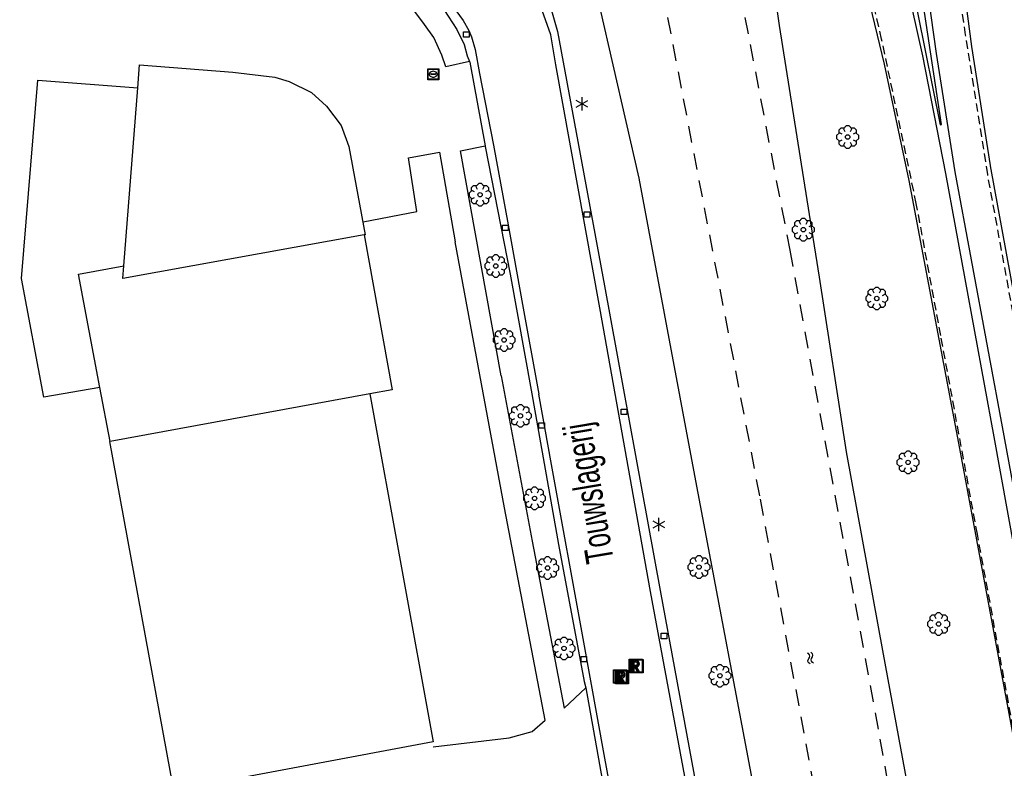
# Model space of a CAD drawing. Extents: x 99796 to 103543, y 406299 to 407646.
# Tile 67 of 85: x 102182 to 102271, y 406598 to 406666. Entities that reach past the tile are written whole.
import ezdxf
from ezdxf.enums import TextEntityAlignment as Align

# ---------------------------------------------------------------- set-up
doc = ezdxf.new("R2010")
doc.units = 0
doc.linetypes.add('Mi-knt-strp', pattern=[1.15, 0.75, -0.4])
doc.linetypes.add('Slootbodem', pattern=[2.5, 1.5, -1])
for name, color, linetype in [('1101', 252, 'CONTINUOUS'), ('1106', 252, 'CONTINUOUS'), ('1110', 252, 'CONTINUOUS'), ('1202', 252, 'CONTINUOUS'), ('1203', 252, 'CONTINUOUS'), ('1207', 252, 'Mi-knt-strp'), ('1404', 252, 'CONTINUOUS'), ('1406', 252, 'Slootbodem'), ('1701', 252, 'CONTINUOUS'), ('2701', 252, 'CONTINUOUS'), ('2901', 252, 'CONTINUOUS'), ('3202', 252, 'CONTINUOUS'), ('3602', 252, 'CONTINUOUS'), ('3605', 252, 'CONTINUOUS'), ('4501', 252, 'CONTINUOUS'), ('4601', 252, 'CONTINUOUS')]:
    doc.layers.add(name, color=color, linetype=linetype)

# ---------------------------------------------------------------- blocks, each defined once
blk = doc.blocks.new('LICHTMAST', base_point=(106423.199838, 404577.892233))
at = {"layer": '2701'}
for points in [[(106422.680222, 404577.592233, 0), (106423.719453, 404578.192234, 0)], [(106423.719453, 404577.592234, 0), (106422.680222, 404578.192233, 0)], [(106423.199838, 404577.292233, 0), (106423.199838, 404578.492233, 0)]]:
    blk.add_polyline3d(points, dxfattribs=at)
blk = doc.blocks.new('INSPECTIE-_OF_RIOOLPUT', base_point=(97500.879966, 403507.602474))
at = {"layer": '3602'}
blk.add_polyline3d([(97500.279966, 403508.202474, 0), (97501.479966, 403508.202474, 0), (97501.479966, 403507.002474, 0), (97500.279966, 403507.002474, 0)], close=True, dxfattribs=at)
for points in [[(97500.323942, 403507.078087, 0), (97500.323942, 403508.133012, 0)], [(97500.349861, 403508.158931, 0), (97501.405339, 403508.158931, 0)], [(97500.879966, 403508.082474, 0), (97500.519966, 403508.082474, 0), (97500.519966, 403507.122474, 0), (97500.639966, 403507.122474, 0)], [(97500.639966, 403507.122474, 0), (97500.519966, 403507.122474, 0), (97500.519966, 403508.082474, 0), (97500.879966, 403508.082474, 0)], [(97500.879966, 403507.962474, 0), (97500.639966, 403507.962474, 0), (97500.639966, 403507.662474, 0)], [(97500.879966, 403507.962474, 0), (97500.639966, 403507.962474, 0), (97500.639966, 403507.662474, 0)], [(97500.639966, 403507.662474, 0), (97500.879966, 403507.662474, 0)], [(97500.639966, 403507.662474, 0), (97500.879966, 403507.662474, 0)], [(97501.431259, 403508.133012, 0), (97501.431259, 403507.078087, 0)], [(97501.405339, 403507.052167, 0), (97500.349861, 403507.052167, 0)], [(97500.639966, 403507.122474, 0), (97500.639966, 403507.542474, 0), (97500.741756, 403507.542474, 0), (97500.981756, 403507.122474, 0), (97501.119966, 403507.122474, 0), (97500.879966, 403507.542474, 0)], [(97500.879966, 403507.542474, 0), (97501.119966, 403507.122474, 0), (97500.981756, 403507.122474, 0), (97500.741756, 403507.542474, 0), (97500.639966, 403507.542474, 0), (97500.639966, 403507.122474, 0)]]:
    blk.add_polyline3d(points, dxfattribs=at)
for centre, radius, start, end in [((97500.349861, 403508.133012), 0.02592, 90, 180), ((97500.879966, 403507.812474), 0.27, 270, 90), ((97500.879966, 403507.812474), 0.27, 270, 90), ((97500.879966, 403507.812474), 0.15, 270, 90), ((97500.879966, 403507.812474), 0.15, 270, 90), ((97501.405339, 403508.133012), 0.02592, 0, 90), ((97500.349861, 403507.078087), 0.02592, 180, 270), ((97501.405339, 403507.078087), 0.02592, 270, 0)]:
    blk.add_arc(centre, radius, start, end, dxfattribs=at)
blk = doc.blocks.new('STRAATKOLK', base_point=(97500.879966, 403507.602474))
at = {"layer": '3605'}
blk.add_polyline3d([(97500.629966, 403507.352474, 0), (97500.629966, 403507.852474, 0), (97501.129966, 403507.852474, 0), (97501.129966, 403507.352474, 0)], close=True, dxfattribs=at)
blk = doc.blocks.new('BOOM', base_point=(97503.821083, 403507.602474))
at = {"layer": '2901'}
for points in [[(97504.071083, 403508.102474, 0), (97504.196083, 403508.352474, 0), (97503.946083, 403508.602474, 0), (97503.696083, 403508.602474, 0), (97503.446083, 403508.352474, 0), (97503.571083, 403508.102474, 0)], [(97503.321083, 403507.852474, 0), (97503.071083, 403507.977474, 0), (97502.821083, 403507.727474, 0), (97502.821083, 403507.477474, 0), (97503.071083, 403507.227474, 0), (97503.321083, 403507.352474, 0)], [(97503.491578, 403508.39797, 0), (97503.202364, 403508.39797, 0), (97503.025588, 403508.221193, 0), (97503.025588, 403507.931979, 0)], [(97504.616578, 403507.931979, 0), (97504.616578, 403508.221193, 0), (97504.439801, 403508.39797, 0), (97504.150588, 403508.39797, 0)], [(97504.321083, 403507.352474, 0), (97504.571083, 403507.227474, 0), (97504.821083, 403507.477474, 0), (97504.821083, 403507.727474, 0), (97504.571083, 403507.977474, 0), (97504.321083, 403507.852474, 0)], [(97503.025588, 403507.27297, 0), (97503.025588, 403506.983756, 0), (97503.202364, 403506.806979, 0), (97503.491578, 403506.806979, 0)], [(97503.571083, 403507.102474, 0), (97503.446083, 403506.852474, 0), (97503.696083, 403506.602474, 0), (97503.946083, 403506.602474, 0), (97504.196083, 403506.852474, 0), (97504.071083, 403507.102474, 0)], [(97504.150588, 403506.806979, 0), (97504.439801, 403506.806979, 0), (97504.616578, 403506.983756, 0), (97504.616578, 403507.27297, 0)]]:
    blk.add_polyline3d(points, dxfattribs=at)
blk.add_circle((97503.821083, 403507.602474), 0.2, dxfattribs=at)
blk.add_circle((97503.821083, 403507.602474), 0.2, dxfattribs=at)
blk = doc.blocks.new('IMG-BRANDKRAAN-_OF_PUT', base_point=(97500.879966, 403507.602474))
at = {"layer": '3202'}
blk.add_polyline3d([(97500.379966, 403508.102474, 0), (97501.379966, 403508.102474, 0), (97501.379966, 403507.102474, 0), (97500.379966, 403507.102474, 0)], close=True, dxfattribs=at)
for points in [[(97500.416612, 403507.165485, 0), (97500.416612, 403508.044589, 0)], [(97500.438212, 403508.066188, 0), (97501.317777, 403508.066188, 0)], [(97500.686014, 403507.647112, 0), (97501.064867, 403507.647112, 0)], [(97501.339377, 403508.044589, 0), (97501.339377, 403507.165485, 0)], [(97501.317777, 403507.143885, 0), (97500.438212, 403507.143885, 0)], [(97501.064867, 403507.570218, 0), (97500.686014, 403507.570218, 0)]]:
    blk.add_polyline3d(points, dxfattribs=at)
for centre, radius, start, end in [((97500.438212, 403508.044589), 0.0216, 90, 180), ((97500.729891, 403507.603433), 0.220693, 151.888112, 235.200633), ((97500.861966, 403507.458026), 0.411039, 88.615315, 142.645462), ((97500.692137, 403507.608665), 0.038931, 99.048842, 260.951158), ((97500.888723, 403507.458258), 0.411032, 38.321444, 92.345755), ((97501.05858, 403507.608665), 0.038957, 279.287799, 80.712201), ((97501.018321, 403507.605867), 0.220693, 305.766514, 29.079035), ((97501.317777, 403508.044589), 0.0216, 0, 90), ((97500.438212, 403507.165485), 0.0216, 180, 270), ((97500.874768, 403507.858815), 0.513782, 238.188568, 271.964555), ((97500.867946, 403507.861437), 0.51668, 272.710601, 302.730871), ((97501.317777, 403507.165485), 0.0216, 270, 0)]:
    blk.add_arc(centre, radius, start, end, dxfattribs=at)
blk = doc.blocks.new('WATERSYMBOOL', base_point=(97503.821083, 403517.176353))
at = {"layer": '4601'}
for points in [[(97503.321083, 403517.326353, 0), (97503.383583, 403517.388853, 0), (97503.508583, 403517.451353, 0), (97503.633583, 403517.451353, 0), (97503.758583, 403517.388853, 0), (97503.821083, 403517.326353, 0), (97503.883583, 403517.263853, 0), (97504.008583, 403517.201353, 0), (97504.133583, 403517.201353, 0), (97504.258583, 403517.263853, 0), (97504.321083, 403517.326353, 0)], [(97503.321083, 403517.026353, 0), (97503.383583, 403517.088853, 0), (97503.508583, 403517.151353, 0), (97503.633583, 403517.151353, 0), (97503.758583, 403517.088853, 0), (97503.821083, 403517.026353, 0), (97503.883583, 403516.963853, 0), (97504.008583, 403516.901353, 0), (97504.133583, 403516.901353, 0), (97504.258583, 403516.963853, 0), (97504.321083, 403517.026353, 0)]]:
    blk.add_polyline3d(points, dxfattribs=at)

msp = doc.modelspace()

# ---------------------------------------------------------------- linework, layer by layer
at = {"layer": '1101'}
for points in [[(102280.662443, 406595.390167, 0.492716), (102278.878, 406605.136, 0.492), (102274.44, 406629.149, 0.495), (102270.1, 406652.831, 0.508), (102270.095784, 406652.858022, 0.508025), (102268.418, 406663.612, 0.518), (102266.199, 406680.556, 0.643), (102266.025, 406682.186, 0.657)], [(102255.993, 406680.258, 0.674), (102256.407, 406678.997, 0.67), (102260.5, 406662.015, 0.517), (102262.734, 406651.492, 0.516), (102262.735277, 406651.485256, 0.516006), (102267.224, 406627.772, 0.536), (102271.611, 406604.132, 0.525), (102273.46109, 406594.069911, 0.527516)]]:
    msp.add_polyline3d(points, dxfattribs=at)
at = {"layer": '1106'}
for points in [[(102230.409815, 406664.669849, 0.102), (102229.314952, 406667.682864, 0.096), (102227.755918, 406670.489125, 0.096), (102225.854903, 406672.792844, 0.072), (102222.77297, 406676.068865, 0.078), (102219.458952, 406679.182835, 0.078), (102217.165, 406680.854, 0.096)], [(102181.688606, 406680.507921, 0.28849), (102191.480904, 406679.726727, 0.04297), (102197.870522, 406679.240577, 0.07273), (102200.613081, 406679.014452, 0.14713), (102202.385946, 406678.797267, 0.14713), (102204.092502, 406678.587906, 0.08017), (102205.727532, 406678.267904, 0.10993), (102207.075714, 406677.95945, 0.08017), (102208.655238, 406677.504592, 0.12481), (102210.061535, 406676.927172, 0.162011), (102211.429834, 406676.223092, 0.14713), (102212.86407, 406675.390117, 0.14713), (102214.195489, 406674.475186, 0.19921), (102215.719133, 406673.327424, 0.14713), (102217.071413, 406672.15284, 0.19921), (102218.200549, 406671.03637, 0.16945), (102219.406425, 406669.788025, 0.19921), (102220.399588, 406668.675654, 0.13969), (102221.159919, 406667.73092, 0.11737), (102221.839785, 406666.862927, 0.162011), (102222.47681, 406665.96327, 0.16945), (102222.990527, 406665.042751, 0.14713), (102223.25465, 406664.469056, 0.14713), (102223.562359, 406663.343646, 0.18433)], [(102261.550881, 406494.557314, 0.060346), (102260.214508, 406501.876239, 0.109018), (102257.345585, 406517.708376, 0.106522), (102255.221139, 406529.053543, 0.079066), (102250.474974, 406554.764099, 0.081), (102244.121864, 406588.882916, 0.078), (102239.401176, 406614.363901, 0.075), (102234.826892, 406639.98682, 0.087), (102230.862066, 406661.958955, 0.096), (102230.409815, 406664.669849, 0.102)], [(102223.562359, 406663.343646, 0.18433), (102223.975121, 406661.166213, 0.21409), (102225.214898, 406654.684953, 0.18433), (102226.545944, 406647.497006, 0.08761), (102227.8416, 406640.292667, 0.15457), (102229.333206, 406632.196121, 0.162011)], [(102255.841698, 406486.958, 0.12025), (102253.143752, 406500.894948, 0.094666), (102250.897939, 406513.693413, 0.090922), (102248.195972, 406528.860898, 0.09529), (102245.806001, 406541.682452, 0.133978), (102243.286063, 406555.524612, 0.084682), (102239.351328, 406577.106294, 0.14209), (102237.312351, 406588.195077, 0.14521), (102235.275268, 406599.288669, 0.161434), (102233.324156, 406610.094619, 0.10777), (102230.476433, 406625.82681, 0.112138), (102229.333206, 406632.196121, 0.162011)]]:
    msp.add_polyline3d(points, dxfattribs=at)
at = {"layer": '1110'}
for points in [[(102217.206, 406681.556, 0.087), (102219.713017, 406679.801978, 0.093), (102224.498152, 406675.524972, 0.093), (102228.196993, 406671.22189, 0.096), (102229.995936, 406668.563895, 0.093), (102231.01592, 406664.970107, 0.09)], [(102223.069503, 406662.237979, 0.15413), (102220.910325, 406661.775671, 0.07273), (102220.563128, 406662.815027, 0.176891), (102219.850107, 406664.404236, 0.19177), (102218.999624, 406665.597446, 0.21409), (102218.020245, 406666.875593, 0.28849), (102216.8058, 406668.14927, 0.33313), (102215.620785, 406669.354774, 0.31081), (102213.961541, 406670.78156, 0.37033), (102212.770566, 406671.744548, 0.362891), (102211.31584, 406672.770865, 0.37033), (102209.943815, 406673.610546, 0.42985), (102208.379939, 406674.330272, 0.32569), (102206.785142, 406674.872302, 0.34057), (102205.201893, 406675.249673, 0.34057), (102203.722208, 406675.544344, 0.31825), (102202.163919, 406675.801761, 0.362891), (102199.503317, 406676.079668, 0.34057), (102196.174025, 406676.297598, 0.35545), (102185.454502, 406677.192785, 0.377771), (102185.514852, 406679.579578, 0.183957)], [(102185.514852, 406679.579578, 0.183957), (102195.095181, 406678.853519, 0.00825), (102200.882792, 406678.393073, 0.11241), (102202.565505, 406678.231023, 0.14713), (102204.573437, 406677.906178, 0.13845), (102206.289678, 406677.587666, 0.19053), (102207.72317, 406677.190177, 0.13845), (102209.74861, 406676.446609, 0.13845), (102211.754679, 406675.487719, 0.17317), (102213.341653, 406674.438678, 0.15581), (102214.842572, 406673.312522, 0.10373), (102216.463073, 406671.863012, 0.13845), (102217.782944, 406670.509242, 0.01693), (102219.229474, 406669.029184, 0.03429), (102220.423802, 406667.450406, 0.12109), (102221.145018, 406666.331328, 0.07769), (102221.917271, 406665.141843, 0.08637), (102222.586333, 406663.78919, 0.181851), (102222.853436, 406662.75356, 0.20789), (102223.069503, 406662.237979, 0.15413)], [(102231.01592, 406664.970107, 0.09), (102235.241889, 406641.966067, 0.132), (102240.28109, 406614.451073, 0.132), (102244.890019, 406589.404084, 0.126), (102251.212807, 406554.624649, 0.035386), (102253.705505, 406540.933322, 0.116506), (102256.444629, 406526.055086, 0.09841), (102258.503559, 406514.813069, 0.041626), (102261.080171, 406500.692955, 0.049114), (102263.457086, 406487.392382, 0.081562)], [(102223.069503, 406662.237979, 0.15413), (102223.097443, 406662.170924, 0.14713), (102224.469467, 406654.639877, 0.14713)], [(102213.46496, 406647.74809, -0.06863), (102218.309327, 406648.683511, 0.34801), (102217.556819, 406653.540917, 0.44473), (102220.345571, 406654.058732, 0.30337), (102221.764162, 406645.950265, 0.362891)], [(102225.914507, 406633.835621, 0.362891), (102222.244351, 406654.178314, 0.20665), (102224.469467, 406654.639877, 0.14713)], [(102224.469467, 406654.639877, 0.14713), (102224.481761, 406654.572822, 0.14713), (102226.735934, 406643.041559, 0.15581), (102228.679418, 406632.224433, 0.05165), (102231.081495, 406618.587777, 0.158314), (102233.423386, 406606.222824, 0.187642), (102233.570413, 406605.653375, 0.178906)], [(102219.777361, 406600.31007, 0.34944), (102226.632896, 406601.129572, 0.362544), (102228.718957, 406601.698414, 0.37128), (102229.88363, 406602.714359, 0.352716), (102226.215384, 406621.913057, 0.361452), (102221.764162, 406645.950265, 0.362891)], [(102225.914507, 406633.835621, 0.362891), (102228.730111, 406618.897471, 0.281736), (102231.598648, 406603.799596, 0.23478), (102233.570413, 406605.653375, 0.178906)], [(102233.570413, 406605.653375, 0.178906), (102235.497007, 406594.849289, 0.174538)]]:
    msp.add_polyline3d(points, dxfattribs=at)
at = {"layer": '1202'}
for points in [[(102262.563, 406681.705, 0.692), (102262.777, 406680.171, 0.694), (102265.189, 406662.96, 0.603), (102266.893, 406652.267, 0.617), (102271.32, 406628.426, 0.602), (102275.682, 406604.686, 0.607), (102277.493731, 406594.809233, 0.609136), (102279.580335, 406583.433984, 0.611596), (102280.771, 406576.943, 0.613), (102285.834, 406549.427, 0.602), (102290.683, 406523.088, 0.594), (102295.573935, 406496.45727, 0.608155)], [(102259.745, 406681.137, 0.726), (102260.162, 406679.748, 0.692), (102263.951, 406662.771, 0.581), (102266.036, 406652.117, 0.62), (102270.397, 406628.328, 0.612), (102274.721, 406604.527, 0.609), (102276.550164, 406594.636245, 0.609714), (102278.624604, 406583.419216, 0.610523), (102279.848, 406576.804, 0.611), (102284.85, 406549.413, 0.616), (102289.727, 406522.97, 0.584), (102294.618429, 406496.282093, 0.596283)]]:
    msp.add_polyline3d(points, dxfattribs=at)
at = {"layer": '1203'}
msp.add_polyline3d([(102262.205, 406681.11, 0.686), (102261.863, 406680.766, 0.691), (102261.551, 406680.591, 0.696), (102261.340439, 406680.524443, 0.695395), (102261.203, 406680.481, 0.695), (102260.89, 406680.438, 0.697), (102260.608, 406680.513, 0.694), (102260.289, 406680.665, 0.685), (102261.741, 406674.722, 0.619), (102263.544, 406666.532, 0.574), (102265.561, 406656.526, 0.583), (102265.693, 406656.542, 0.585), (102264.135, 406666.692, 0.575), (102262.917, 406675.176, 0.614)], close=True, dxfattribs=at)
at = {"layer": '1207'}
for points in [[(102298.313342, 406496.959498, 0.507471), (102295.202, 406514.112, 0.502), (102291.158, 406536.093, 0.495), (102287.159, 406558.023, 0.499), (102283.116, 406579.967, 0.49), (102282.466646, 406583.478585, 0.491492), (102280.277049, 406595.319511, 0.496523), (102279.634, 406598.797, 0.498), (102275.613, 406620.658, 0.499), (102272.144, 406639.514, 0.47), (102269.848, 406652.044, 0.502), (102267.855, 406664.646, 0.515), (102266.029, 406677.194, 0.582), (102264.41, 406689.823, 0.782)], [(102291.674885, 406495.74244, 0.487389), (102288.464, 406513.132, 0.5), (102284.702, 406533.743, 0.51), (102280.356, 406557.358, 0.507), (102276.584, 406578.073, 0.525), (102275.602094, 406583.37251, 0.520621), (102273.614832, 406594.098097, 0.511759), (102272.772, 406598.647, 0.508), (102268.923, 406619.531, 0.511), (102265.611, 406637.502, 0.506), (102263.406, 406649.415, 0.511), (102260.273, 406664.27, 0.511), (102257.508, 406675.974, 0.605), (102254.272, 406688.116, 0.772)]]:
    msp.add_polyline3d(points, dxfattribs=at)
at = {"layer": '1404'}
for points in [[(102248.010694, 406683.558933, 0.417318), (102248.629093, 406680.81712, 0.474019), (102249.318644, 406677.320562, 0.355844), (102249.602138, 406675.357707, 0.320653), (102249.657645, 406674.974747, 0.313789), (102251.025944, 406665.509529, 0.144094), (102253.526813, 406649.735932, 0.062327)], [(102255.599111, 406555.433906, -0.077), (102249.250098, 406593.937017, -0.188), (102243.484839, 406624.364071, -0.146), (102239.249181, 406647.023622, -0.121133), (102238.374858, 406651.700996, -0.116), (102234.860047, 406667.080112, -0.014)], [(102253.526813, 406649.735932, 0.062327), (102254.634261, 406642.750986, 0.026119), (102257.067248, 406626.972519, -0.079756), (102260.422989, 406608.706675, -0.088831), (102265.105154, 406583.210306, -0.067408), (102267.996132, 406567.467712, -0.054181)]]:
    msp.add_polyline3d(points, dxfattribs=at)
at = {"layer": '1406'}
for points in [[(102244.758197, 406685.430436, -1.3483), (102246.043218, 406678.773776, -1.4284), (102246.514356, 406673.593913, -1.6305), (102251.977258, 406645.191504, -1.4258), (102260.124515, 406601.024817, -1.5374), (102264.300906, 406577.141962, -1.5108), (102270.048795, 406545.601635, -1.3572), (102275.710694, 406515.638045, -1.4206), (102280.329557, 406489.494394, -1.4849), (102285.569241, 406461.98075, -1.4173), (102290.686923, 406433.088012, -1.3597), (102295.521191, 406406.598888, -1.4611), (102299.684616, 406385.006144, -1.4343), (102303.964402, 406360.966859, -1.3787), (102305.163973, 406329.151126, -1.5391)], [(102301.569914, 406330.406817, -0.7701), (102297.607159, 406360.559181, -1.4467), (102291.800893, 406390.693546, -1.2943), (102285.351963, 406425.271174, -1.2908), (102278.570909, 406462.356216, -1.2543), (102270.178667, 406508.166339, -1.2767), (102263.833251, 406545.042687, -1.2872), (102249.269838, 406623.011594, -1.2462), (102239.781187, 406672.481325, -1.3075), (102233.315235, 406682.169396, -1.2854)]]:
    msp.add_polyline3d(points, dxfattribs=at)
at = {"layer": '1701'}
for points in [[(102193.109601, 406659.860127, 5.814), (102193.273886, 406661.935858, 7.953), (102201.690062, 406661.270149, 7.956), (102205.480173, 406660.833172, 7.938), (102206.781044, 406660.449095, 7.929), (102208.788975, 406659.44811, 7.929), (102210.142001, 406658.216901, 7.932), (102211.467087, 406656.448133, 7.932), (102212.164834, 406654.575057, 7.935), (102213.643029, 406646.595858, 7.941), (102213.550269, 406646.579094, 7.940784)], [(102189.676746, 406632.797383, 5.788133), (102184.637918, 406631.92492, 5.802), (102182.594969, 406642.632894, 5.805), (102184.08285, 406660.554148, 5.814), (102193.109601, 406659.860127, 5.814)], [(102191.835924, 406643.797047, 7.750173), (102193.109601, 406659.860127, 5.814)], [(102213.550269, 406646.579094, 7.940784), (102191.74391, 406642.636992, 7.89)], [(102213.550269, 406646.579094, 7.940784), (102216.077133, 406632.580943, 6.842468), (102214.070692, 406632.21214, 6.513536)], [(102189.676746, 406632.797383, 5.788133), (102187.74183, 406643.037833, 6.848468), (102191.835924, 406643.797047, 7.750173)], [(102191.74391, 406642.636992, 7.89), (102191.835924, 406643.797047, 7.750173)], [(102214.070692, 406632.21214, 6.513536), (102190.602108, 406627.898999, 6.845468), (102189.676746, 406632.797383, 5.788133)], [(102214.070692, 406632.21214, 6.513536), (102219.78715, 406600.775905, 6.468), (102196.358054, 406596.371122, 6.387), (102190.581992, 406627.895273, 6.402378)]]:
    msp.add_polyline3d(points, dxfattribs=at)

# ---------------------------------------------------------------- block references
at = {"layer": '2701'}
for p in [(102233.221664, 406658.43036, 0.084), (102240.163743, 406620.421596, 0.084)]:
    msp.add_blockref('LICHTMAST', p, dxfattribs=at)
at = {"layer": '2901'}
for p in [(102257.207035, 406655.424267, 0.497016), (102224.015943, 406650.20897, 0.25298), (102253.2, 406647.047, -0.454), (102225.432096, 406643.765441, 0.2457), (102259.833592, 406640.833588, 0.522652), (102226.182975, 406637.079882, 0.244244), (102227.654458, 406630.22759, 0.248612), (102262.659101, 406626.022588, 0.527956), (102228.935068, 406622.769567, 0.248612), (102243.779137, 406616.564058, 0.072), (102230.113102, 406616.477274, 0.23842), (102265.41777, 406611.418174, 0.532376), (102231.596178, 406609.211146, 0.218036), (102245.673075, 406606.74084, 0.045)]:
    msp.add_blockref('BOOM', p, dxfattribs=at)
at = {"layer": '3202'}
msp.add_blockref('IMG-BRANDKRAAN-_OF_PUT', (102219.785, 406661.094, 0.267), dxfattribs=at)
at = {"layer": '3602'}
for p in [(102238.086, 406607.628, 0.142), (102238.139048, 406607.61293, 0.114), (102236.656, 406606.684, 0.133), (102236.828118, 406606.620885, 0.114)]:
    msp.add_blockref('INSPECTIE-_OF_RIOOLPUT', p, dxfattribs=at)
at = {"layer": '3605'}
for p in [(102222.782656, 406664.68773, 0.02809), (102233.676895, 406648.417152, 0.051), (102226.29486, 406647.215746, 0.09505), (102237.01699, 406630.593874, 0.051), (102229.571532, 406629.358486, 0.084734), (102240.61413, 406610.324941, 0.051), (102233.389278, 406608.243915, 0.09386)]:
    msp.add_blockref('STRAATKOLK', p, dxfattribs=at)
at = {"layer": '4601', "rotation": 103.540716}
msp.add_blockref('WATERSYMBOOL', (102253.847852, 406608.343832, -1.202), dxfattribs=at)

# ---------------------------------------------------------------- texts
at = {"layer": '4501', "width": 0.68}
msp.add_text('Touwslagerij', height=2.5, rotation=99.576283, dxfattribs=at).set_placement((102234.110146, 406623.287089, -0.075972), align=Align.MIDDLE)

doc.saveas('drawing.dxf')
